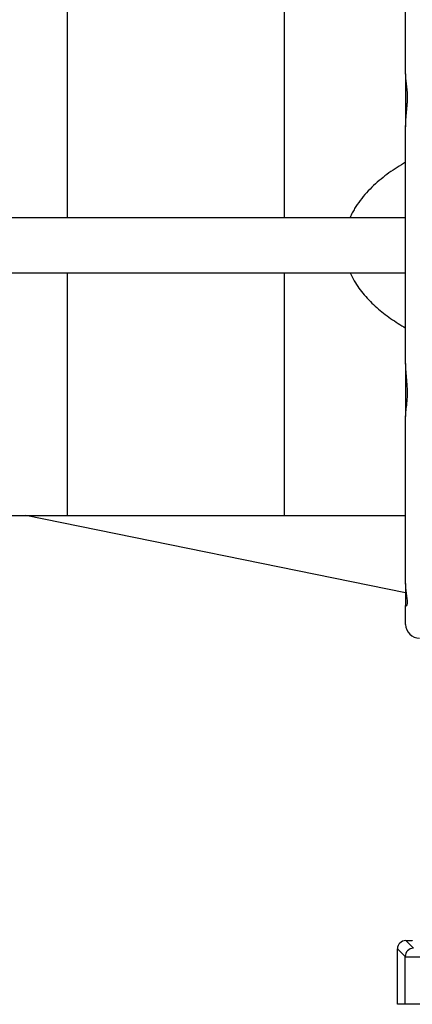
# Model space of a CAD drawing. Extents: x 4262 to 5625, y 3282 to 5186.
# Tile 6 of 14: x 4942 to 5085, y 3282 to 3639. Entities that reach past the tile are written whole.
import ezdxf

# ---------------------------------------------------------------- set-up
doc = ezdxf.new("R2010")
doc.units = 0
doc.header["$LTSCALE"] = 10
doc.header["$MEASUREMENT"] = 0
doc.layers.get('0').update_dxf_attribs({"linetype": 'CONTINUOUS'})

msp = doc.modelspace()

# ---------------------------------------------------------------- linework, layer by layer
at = {"color": 7, "linetype": 'Continuous'}
for p, q in [((5082.13, 3619.31), (5082.13, 3679.98)), ((4959.47, 3655.27), (4959.47, 3567.27)), ((5038.13, 3655.27), (5038.13, 3567.27)), ((5082.13, 3619.31), (5082.13, 3600.16)), ((5082.13, 3514.37), (5082.13, 3600.17)), ((4853.11, 3567.27), (5082.13, 3567.27)), ((4853.11, 3547.27), (5082.13, 3547.27)), ((4959.47, 3547.27), (4959.47, 3459.27)), ((5038.13, 3547.27), (5038.13, 3459.27)), ((5082.13, 3514.37), (5082.13, 3495.16)), ((5082.13, 3434.56), (5082.13, 3495.23)), ((4866.14, 3459.27), (4959.47, 3459.27)), ((5082.13, 3431.27), (4944.51, 3459.27)), ((4959.47, 3459.27), (5038.13, 3459.27)), ((5038.13, 3459.27), (5082.13, 3459.27)), ((5082.13, 3434.56), (5082.13, 3426.63)), ((5082.13, 3419.77), (5082.13, 3426.63)), ((5082.17, 3305.18), (5084.54, 3305.18)), ((5082.17, 3305.18), (5084.96, 3302.38)), ((5084.65, 3304.95), (5084.54, 3305.18)), ((5079.17, 3282.09), (5079.17, 3302.18)), ((5081.96, 3299.38), (5079.17, 3302.18)), ((5081.96, 3282.09), (5081.96, 3299.38)), ((5081.96, 3282.09), (5079.17, 3282.09)), ((5091.96, 3282.09), (5081.96, 3282.09))]:
    msp.add_line(p, q, dxfattribs=at)
for centre, radius, start, end in [((5087.13, 3419.77), 5, 180, 270), ((5084.96, 3299.38), 3, 90.0202, 179.9798)]:
    msp.add_arc(centre, radius, start, end, dxfattribs=at)
for centre, major_axis, ratio, start_param, end_param in [((5082.17, 3302.18), (2.12, -2.12), 0.999695, 2.356347, 3.926839), ((5091.96, 3299.38), (10, 0), 0.012219, 3.159046, 4.712389)]:
    msp.add_ellipse(centre, major_axis=major_axis, ratio=ratio, start_param=start_param, end_param=end_param, dxfattribs=at)
for points, knots in [([(5082.13, 3600.17), (5082.13, 3600.62), (5082.15, 3601.07), (5082.19, 3601.98), (5082.22, 3602.43), (5082.32, 3603.8), (5082.41, 3604.71), (5082.58, 3606.5), (5082.66, 3607.38), (5082.74, 3608.7), (5082.77, 3609.14), (5082.8, 3610.01), (5082.8, 3610.44), (5082.8, 3611.69), (5082.77, 3612.5), (5082.69, 3613.67), (5082.65, 3614.05), (5082.58, 3614.8), (5082.54, 3615.17), (5082.41, 3616.25), (5082.32, 3616.92), (5082.18, 3618.18), (5082.13, 3618.76), (5082.13, 3619.31)], [0, 0, 0, 0, 0.0625, 0.0625, 0.125, 0.125, 0.25, 0.25, 0.375, 0.375, 0.4375, 0.4375, 0.5, 0.5, 0.625, 0.625, 0.6875, 0.6875, 0.75, 0.75, 0.875, 0.875, 1, 1, 1, 1]), ([(5082.13, 3587.32), (5080.04, 3586.11), (5078.02, 3584.81), (5074.13, 3582.01), (5072.27, 3580.5), (5069.65, 3578.03), (5068.8, 3577.17), (5067.17, 3575.37), (5066.39, 3574.44), (5064.94, 3572.52), (5064.27, 3571.52), (5063.34, 3569.97), (5063.04, 3569.45), (5062.48, 3568.37), (5062.21, 3567.82), (5061.97, 3567.27)], [0, 0, 0, 0, 0.25, 0.25, 0.5, 0.5, 0.625, 0.625, 0.75, 0.75, 0.875, 0.875, 0.9375, 0.9375, 1, 1, 1, 1]), ([(5061.97, 3547.27), (5062.46, 3546.26), (5063.87, 3543.38), (5067.08, 3539.05), (5071.58, 3534.55), (5076.64, 3530.57), (5080.3, 3528.34), (5082.13, 3527.22)], [0, 0, 0, 0, 0.116315, 0.333002, 0.555647, 0.77665, 1, 1, 1, 1]), ([(5082.13, 3495.23), (5082.16, 3495.75), (5082.22, 3496.96), (5082.55, 3499.28), (5082.81, 3502.11), (5082.81, 3505.25), (5082.56, 3508.37), (5082.23, 3511.45), (5082.17, 3513.39), (5082.13, 3514.37)], [0, 0, 0, 0, 0.115184, 0.267594, 0.424351, 0.575584, 0.731975, 0.864498, 1, 1, 1, 1]), ([(5082.28, 3426.44), (5082.37, 3426.46), (5082.55, 3426.51), (5082.82, 3427.26), (5082.81, 3428.55), (5082.56, 3430.26), (5082.23, 3432.27), (5082.17, 3433.79), (5082.13, 3434.56)], [0, 0, 0, 0, 0.149166, 0.331271, 0.506956, 0.688635, 0.842587, 1, 1, 1, 1])]:
    msp.add_open_spline(points, degree=3, knots=knots, dxfattribs=at)

doc.saveas('drawing.dxf')
